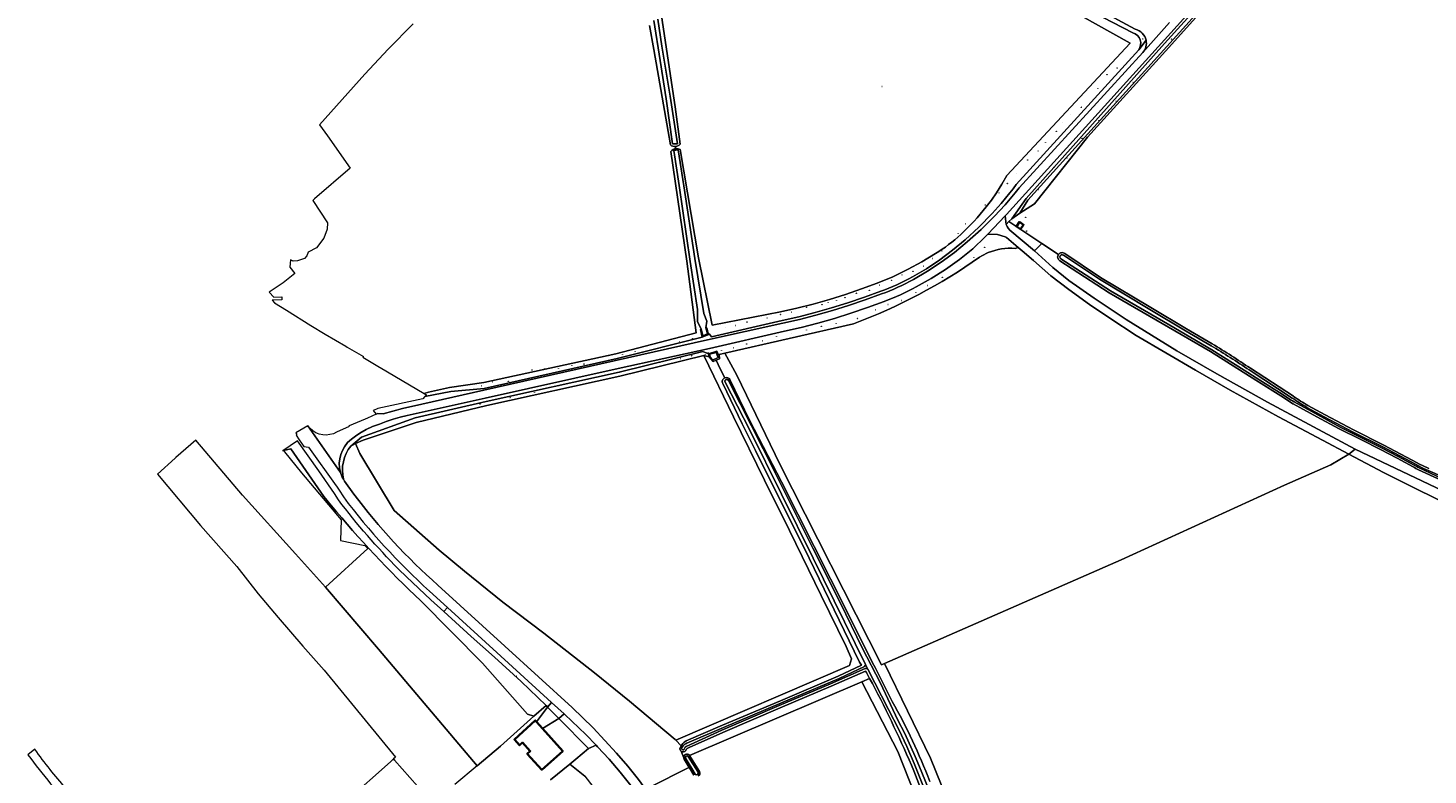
# Model space of a CAD drawing. Header units: metres. Extents: x 200176 to 205485, y 394066 to 399855.
# Tile 9 of 230: x 200963 to 201466, y 395791 to 396059. Entities that reach past the tile are written whole.
import ezdxf
from ezdxf.enums import TextEntityAlignment as Align

# ---------------------------------------------------------------- set-up
doc = ezdxf.new("R2010")
doc.units = ezdxf.units.M
doc.layers.get('0').update_dxf_attribs({"lineweight": 25})
for name, color, linetype, lineweight in [('B-WE-GR-BOOM-S', 90, 'Continuous', 25), ('B-WE-GR-BOS_GEMENGD-GV', 40, 'Continuous', 13), ('B-WE-GR-BOS_LOOF-GV', 40, 'Continuous', 13), ('B-WE-GR-BOUWLAND-GV', 80, 'Continuous', 13), ('B-WE-GR-GRAS-GV', 60, 'Continuous', 13), ('B-WE-GR-HAAG-G', 90, 'GR-HAAG1', 13), ('B-WE-GR-HOUTOPSTAND_LOOF-GV', 40, 'Continuous', 13), ('B-WE-IE-TERREINAFSCHEIDING_KUNSTMATIG_HEKWERK-G', 20, 'IE-TERREINAFSCHEIDING-KUNSTMATIG', 18), ('B-WE-IE-TERREINAFSCHEIDING_KUNSTMATIG_MUUR-G', 90, 'IE-TERREINAFSCHEIDING-KUNSTMATIG-DICHT', 18), ('B-WE-IE-TERREINAFSCHEIDING_KUNSTMATIG_MUUR-GV', 90, 'Continuous', 18), ('B-WE-KL-ET_LS_OV_LICHTMAST-S', 190, 'Continuous', 25), ('B-WE-OG-BEBOUWING-GV', 7, 'Continuous', 35), ('B-WE-OG-BEBOUWING-T18', 10, 'Continuous', 18), ('B-WE-OG-TERREIN_CULTUURSCHEIDING-GV', 7, 'Continuous', 18), ('B-WE-OG-TERREIN_ERF-GV', 7, 'Continuous', 18), ('B-WE-OG-TOPOGRAFIE-T18', 10, 'Continuous', 18), ('B-WE-OG-WATER-GV', 130, 'Continuous', 18), ('B-WE-OG-WATER_SLOOT-GV', 120, 'Continuous', 18), ('B-WE-OG-WEG-GV', 7, 'Continuous', 18), ('B-WE-VH-ONVERHARD-GV', 252, 'Continuous', 18), ('B-WE-VH-VERHARDING_ASFALT-GV', 252, 'Continuous', 18), ('B-WE-VH-VERHARDING_OPEN-GV', 252, 'Continuous', 18)]:
    doc.layers.add(name, color=color, linetype=linetype, lineweight=lineweight)
doc.styles.add('NLCS-ISO-M20-T18', font='NLCS-ISO.ttf', dxfattribs={"height": 0.036})
doc.linetypes.add('GR-HAAG1', pattern='A,6,[176,NLCS.shx,S=0.125,R=0,X=0,Y=0],-2', length=8)
doc.linetypes.add('IE-TERREINAFSCHEIDING-KUNSTMATIG', pattern='A,4,[82,NLCS.shx,S=0.75,R=90,X=0,Y=0],4,-2', length=10)
doc.linetypes.add('IE-TERREINAFSCHEIDING-KUNSTMATIG-DICHT', pattern='A,8,-1,[82,NLCS.shx,S=0.75,R=90,X=0,Y=0],-1', length=10)

# ---------------------------------------------------------------- blocks, each defined once
blk = doc.blocks.new('SKL-ET_OV_LICHTMAST-SO')
at = {"color": 0, "linetype": 'ByBlock', "lineweight": 18}
for points in [[(-1, 0), (-2, 0)], [(-1, 1), (-1, 1)], [(0, 2), (0, 1)], [(1, 1), (1, 1)], [(2, 0), (1, 0)], [(-1, -1), (-1, -1)], [(0, -1), (0, -2)], [(1, -1), (1, -1)]]:
    blk.add_lwpolyline(points, dxfattribs=at)
blk.add_circle((0, 0), 1, dxfattribs=at)
blk = doc.blocks.new('SGR-BOOM_01-SO')
at = {"linetype": 'ByBlock', "lineweight": 18}
h = blk.add_hatch(color=0, dxfattribs=at)
h.dxf.hatch_style = 1
edge = h.paths.add_edge_path()
edge.add_arc((0, 0), 0.25, 0, 360)
at = {"color": 0, "linetype": 'ByBlock', "lineweight": 18}
for radius in [2, 0.25]:
    blk.add_circle((0, 0), radius, dxfattribs=at)

msp = doc.modelspace()

# ---------------------------------------------------------------- linework, layer by layer
at = {"layer": 'B-WE-GR-BOS_GEMENGD-GV', "flags": 128}
msp.add_lwpolyline([(201071.845, 395887.569), (201069.216, 395890.726), (201057.273, 395907.955), (201054.72, 395907.32), (201055.088, 395906.864), (201061.172, 395899.329), (201075.374, 395882.382), (201075.215, 395874.922), (201083.92, 395873.173), (201085.033, 395872.038), (201069.825, 395858.111), (201088.804, 395835.864), (201124.334, 395793.84), (201132.763, 395800.948), (201144.681, 395811.781), (201142.396, 395812.497), (201126.223, 395830.75), (201104.082, 395853.205)], dxfattribs=at)
at = {"layer": 'B-WE-GR-BOS_GEMENGD-GV'}
msp.add_lwpolyline([(201104.082, 395853.205, -0.0326869), (201071.845, 395887.569)], format="xyb", dxfattribs=at)
at = {"layer": 'B-WE-GR-BOS_LOOF-GV', "flags": 128}
for points in [[(201195.782, 395803.09), (201195.525, 395803.353), (201179.14, 395817.154), (201166.508, 395827.358), (201148.318, 395841.645), (201133.589, 395852.801), (201119.772, 395863.931), (201110.651, 395871.408), (201094.457, 395885.746), (201082.164, 395906.285), (201080.601, 395909.772), (201078.848, 395908.927)], [(201076.249, 395897.004), (201076.658, 395896.288), (201080.031, 395891.546)], [(201110.178, 395858.861), (201134.303, 395836.895), (201158.454, 395814.866), (201166.035, 395807.481), (201170.315, 395803.011), (201174.468, 395798.421), (201178.487, 395793.713), (201182.367, 395788.891), (201185.277, 395785.047), (201186.721, 395786.296), (201200.291, 395793.141), (201200.574, 395793.321), (201198.777, 395796.286), (201198.774, 395796.291)], [(201205.087, 395745.047), (201204.691, 395745.858), (201202.122, 395751.086), (201199.425, 395756.249), (201196.594, 395761.34), (201193.629, 395766.353), (201190.336, 395771.611), (201186.922, 395776.79), (201183.357, 395781.868), (201179.622, 395786.821), (201175.778, 395791.582), (201171.785, 395796.22), (201167.647, 395800.728), (201167.111, 395801.277), (201164.441, 395800.108), (201159.827, 395796.209), (201157.694, 395794.471), (201163.021, 395790.138), (201172.504, 395777.961), (201176.594, 395759.141), (201202.206, 395726.464)], [(201197.302, 395800.379), (201197.737, 395801.09), (201195.782, 395803.09)], [(201198.63, 395796.69), (201197.756, 395799.118)]]:
    msp.add_lwpolyline(points, dxfattribs=at)
at = {"layer": 'B-WE-GR-BOS_LOOF-GV'}
for points in [[(201078.848, 395908.927, 0.226541), (201076.249, 395897.004)], [(201080.031, 395891.546, 0.0491477), (201110.178, 395858.861)], [(201197.756, 395799.118, -0.3174582), (201197.302, 395800.379)], [(201198.774, 395796.291, -0.0886327), (201198.63, 395796.69)]]:
    msp.add_lwpolyline(points, format="xyb", dxfattribs=at)
at = {"layer": 'B-WE-GR-BOUWLAND-GV', "flags": 128}
for points in [[(201429.26, 396115.561), (201421.337, 396105.979), (201373.19, 396052.297), (201343.938, 396019.979), (201324.777, 395996.106), (201319.601, 395992.679), (201316.614, 395990.701), (201315.639, 395989.654), (201327.432, 395981.809), (201333.439, 395977.813)], [(201335.707, 395978.164), (201348.605, 395969.559), (201366.678, 395958.722), (201379.475, 395951.053), (201388.756, 395945.679), (201388.761, 395945.675)], [(201402.461, 395936.934), (201417.954, 395926.796), (201417.956, 395926.795)], [(201423.201, 395923.474), (201429.338, 395920.098), (201439.607, 395914.702), (201450.466, 395909.271), (201460.67, 395903.876), (201463.594, 395902.314)], [(201584.897, 395627.632), (201662.902, 395559.381), (201690.637, 395576.237), (201724.193, 395598.193), (201761.147, 395621.527), (201803.096, 395648.015), (201821.753, 395659.795), (201825.98, 395667.83), (201747.012, 395718.272), (201719.952, 395734.775), (201690.37, 395753.502), (201661.245, 395771.941), (201644.745, 395783.286), (201614.243, 395804.259), (201580.756, 395828.434), (201555.175, 395845.818), (201527.455, 395861.361), (201480.413, 395884.344), (201450.331, 395899.42), (201437.871, 395906.038), (201431.448, 395902.144), (201414.779, 395894.851), (201355.962, 395867.98), (201270.869, 395830.66)], [(201270.869, 395830.66), (201287.405, 395796.578), (201300.672, 395763.719), (201325.125, 395701.765), (201360.082, 395612.512), (201368.431, 395589.339), (201374.274, 395578.227), (201426.821, 395605.857), (201494.966, 395641.741)]]:
    msp.add_lwpolyline(points, dxfattribs=at)
msp.add_lwpolyline([(201318.36, 395987.934), (201319.47, 395989.541), (201320.904, 395988.543), (201319.803, 395986.899)], close=True, dxfattribs=at)
at = {"layer": 'B-WE-GR-BOUWLAND-GV'}
for points in [[(201333.439, 395977.813, -0.4276533), (201335.707, 395978.164)], [(201388.761, 395945.675, -0.0125114), (201402.461, 395936.934)], [(201417.956, 395926.795, 0.0113179), (201423.201, 395923.474)], [(201463.594, 395902.314, 0.0163524), (201466.672, 395900.881)]]:
    msp.add_lwpolyline(points, format="xyb", dxfattribs=at)
at = {"layer": 'B-WE-GR-GRAS-GV', "flags": 128}
for points in [[(201307.453, 395994.937), (201309.338, 395997.429), (201311.118, 396000), (201313.045, 396003.075), (201314.82, 396006.243), (201359.199, 396053.861), (201335.364, 396067.197), (201296.524, 396088.384)], [(201189.905, 396068.477), (201195.515, 396030.915), (201197.323, 396017.485)], [(201101.298, 396060.831), (201092.318, 396051.66), (201083.927, 396042.689), (201067.593, 396024.493), (201070.519, 396020.523), (201078.612, 396008.921), (201065.779, 395997.793), (201065.205, 395997.295), (201070.509, 395989.202), (201070.519, 395989.187), (201070.414, 395986.927), (201069.188, 395983.695), (201066.59, 395980.231), (201063.569, 395978.626), (201063.125, 395977.295), (201062.28, 395976.387), (201059.724, 395975.542), (201058.097, 395975.415), (201057.231, 395975.88), (201056.977, 395973.251), (201058.781, 395970.965), (201054.504, 395967.637), (201049.559, 395964.323), (201051.218, 395962.443), (201054.065, 395962.602), (201054.065, 395961.572), (201050.632, 395961.396), (201051.453, 395960.473), (201055.709, 395957.741), (201064.56, 395952.224), (201069.632, 395949.214), (201077.073, 395944.799), (201077.583, 395944.503), (201083.455, 395941.093), (201083.199, 395940.899), (201089.207, 395937.286), (201089.462, 395937.135), (201105.231, 395927.811), (201106.88, 395928.277), (201114.436, 395929.983), (201126.752, 395931.73), (201174.255, 395942.126), (201203.077, 395949.596), (201199.8, 395975.377)], [(201193.879, 396017.235), (201187.847, 396051.612), (201186.299, 396060.209)], [(201199.8, 395975.377), (201193.98, 396014.9)], [(201195.65, 396016.691), (201195.799, 396015.888)], [(201195.799, 396015.888), (201195.65, 396016.691)], [(201197.379, 396015.548), (201203.983, 395976.659), (201208.841, 395952.443), (201233.456, 395957.22), (201239.357, 395958.524), (201245.217, 395960.002), (201251.03, 395961.652), (201256.793, 395963.476), (201262.534, 395965.447), (201268.238, 395967.529), (201273.854, 395969.838), (201279.319, 395972.49), (201284.319, 395975.224), (201289.219, 395978.134)], [(201259.763, 395952.907), (201213.427, 395942.319), (201217.79, 395934.457), (201233.169, 395902.406), (201269.781, 395830.183), (201270.869, 395830.66), (201355.962, 395867.98), (201414.779, 395894.851), (201431.448, 395902.144), (201437.871, 395906.038), (201428.374, 395911.082), (201412.555, 395919.411), (201395.226, 395929.053), (201382.697, 395936.17), (201361.393, 395948.732), (201351.92, 395954.885), (201344.571, 395959.879), (201337.164, 395965.199), (201330.692, 395970.169), (201324.446, 395975.637), (201320.342, 395979.086), (201318.954, 395980.285), (201317.871, 395980.022)], [(201213.439, 395933.478), (201211.785, 395936.729), (201210.338, 395939.761), (201209.193, 395939.273), (201207.76, 395940.948), (201205.887, 395941.471), (201216.579, 395919.408), (201227.729, 395896.678), (201236.656, 395878.478), (201248.083, 395855.184), (201257.106, 395836.789), (201259.05, 395832.394), (201258.253, 395829.994), (201195.782, 395803.09)], [(201366.641, 395574.214), (201369.223, 395575.571), (201374.274, 395578.227), (201368.431, 395589.339), (201360.082, 395612.512), (201325.125, 395701.765), (201300.672, 395763.719), (201287.405, 395796.578), (201270.869, 395830.66), (201269.781, 395830.183), (201233.169, 395902.406), (201217.79, 395934.457), (201213.427, 395942.319), (201211.394, 395941.854), (201211.482, 395940.249), (201210.338, 395939.761)], [(201210.338, 395939.761), (201211.785, 395936.729), (201213.439, 395933.478)], [(201199.501, 395802.811), (201212.629, 395808.484), (201233.418, 395817.299), (201254.155, 395826.121), (201262.578, 395830.071), (201261.826, 395831.204), (201259.946, 395835.095), (201243.759, 395868.593), (201224.465, 395907.323), (201219.717, 395916.897), (201212.681, 395931.406)], [(201215.266, 395932.81), (201222.29, 395918.256), (201233.833, 395896.065), (201251.399, 395861.166), (201267.071, 395830.094), (201267.525, 395829.193), (201273.654, 395817.041)], [(201200.711, 395797.675), (201200.745, 395797.637), (201262.718, 395824.111), (201265.516, 395825.333), (201264.329, 395827.435), (201263.987, 395827.949), (201251.732, 395822.544), (201233.306, 395814.71), (201212.726, 395805.871), (201200.624, 395800.399), (201199.932, 395800.084)], [(201301.119, 395723.974), (201304.689, 395725.601), (201275.719, 395799.065), (201262.718, 395824.111), (201200.745, 395797.637), (201204.327, 395791.852), (201204.34, 395791.826)], [(201195.782, 395803.09), (201197.737, 395801.09), (201198.04, 395801.585)], [(201197.756, 395799.118), (201198.63, 395796.69)], [(201199.555, 395799.715), (201199.356, 395799.38)], [(201202.327, 395790.454), (201202.288, 395790.498), (201201.028, 395792.572), (201200.574, 395793.321), (201200.291, 395793.141), (201186.721, 395786.296), (201186.93, 395785.254), (201191.5, 395783.84)]]:
    msp.add_lwpolyline(points, dxfattribs=at)
at = {"layer": 'B-WE-GR-GRAS-GV'}
for points in [[(201195.65, 396016.691, -0.1873093), (201193.879, 396017.235)], [(201193.98, 396014.9, -0.2030284), (201195.799, 396015.888)], [(201197.323, 396017.485, -0.1872185), (201195.65, 396016.691)], [(201195.799, 396015.888, -0.1558347), (201197.379, 396015.548)], [(201298.289, 395985.033, 0.0389158), (201307.453, 395994.937)], [(201289.219, 395978.134, 0.0481596), (201298.289, 395985.033)], [(201317.871, 395980.022, 0.1204913), (201308.186, 395978.501)], [(201305.073, 395976.875, -0.0650681), (201259.763, 395952.907)], [(201308.186, 395978.501, 0.0424098), (201305.073, 395976.875)], [(201212.681, 395931.406, -0.4514453), (201213.439, 395933.478)], [(201213.439, 395933.478, -0.377795), (201215.266, 395932.81)], [(201273.654, 395817.041, -0.0356854), (201287.165, 395788.267)], [(201199.356, 395799.38, -0.4066067), (201197.756, 395799.118)], [(201198.04, 395801.585, -0.0901697), (201199.501, 395802.811)], [(201199.932, 395800.084, 0.1770161), (201199.555, 395799.715)], [(201198.63, 395796.69, -0.7571275), (201200.711, 395797.675)], [(201204.34, 395791.826, -0.3987773), (201203.841, 395790.207)]]:
    msp.add_lwpolyline(points, format="xyb", dxfattribs=at)
at = {"layer": 'B-WE-GR-GRAS-GV', "flags": 128}
for points in [[(201315.639, 395989.654), (201314.664, 395988.607), (201314.965, 395987.955), (201315.403, 395987.25), (201315.893, 395986.583), (201324.793, 395979.115), (201327.432, 395981.809)], [(201195.782, 395803.09), (201258.253, 395829.994), (201259.05, 395832.394), (201257.106, 395836.789), (201248.083, 395855.184), (201236.656, 395878.478), (201227.729, 395896.678), (201216.579, 395919.408), (201205.887, 395941.471), (201175.694, 395933.997), (201127.824, 395923.479), (201102.422, 395917.42), (201083.325, 395911.084), (201080.601, 395909.772), (201082.164, 395906.285), (201094.457, 395885.746), (201110.651, 395871.408), (201119.772, 395863.931), (201133.589, 395852.801), (201148.318, 395841.645), (201166.508, 395827.358), (201179.14, 395817.154), (201195.525, 395803.353)]]:
    msp.add_lwpolyline(points, close=True, dxfattribs=at)
at = {"layer": 'B-WE-GR-HAAG-G', "flags": 128}
for points in [[(201144.681, 395811.781), (201132.763, 395800.948), (201124.334, 395793.84)], [(201124.334, 395793.84), (201116.342, 395787.1)]]:
    msp.add_lwpolyline(points, dxfattribs=at)
at = {"layer": 'B-WE-GR-HOUTOPSTAND_LOOF-GV', "flags": 128}
for points in [[(201333.439, 395977.813), (201327.432, 395981.809), (201324.793, 395979.115)], [(201324.793, 395979.115), (201331.379, 395973.102), (201337.119, 395968.519), (201346.272, 395962.053), (201357.855, 395954.486), (201376.033, 395943.225), (201390.434, 395934.916), (201408.667, 395924.684), (201440.162, 395907.825), (201474.024, 395891.709), (201510.007, 395874.141), (201543.874, 395856.149), (201573.296, 395837.734), (201667.699, 395770.847)], [(201413.456, 395926.928), (201405.418, 395931.988), (201399.868, 395935.532), (201388.159, 395942.917), (201373.061, 395951.724), (201351.704, 395964.072), (201333.894, 395975.564)], [(201461.005, 395901.407), (201455.269, 395904.522), (201449.252, 395907.616), (201442.151, 395911.223), (201434.447, 395915.059), (201426.34, 395919.444), (201417.816, 395924.136), (201417.808, 395924.142)], [(201614.986, 395811.996), (201604.349, 395819.743), (201586.041, 395832.908), (201571.398, 395843.369), (201565.273, 395847.453), (201555.172, 395853.839), (201545.482, 395859.677), (201542.376, 395861.424), (201531.354, 395867.35), (201521.734, 395872.256), (201513.914, 395876.08), (201501.299, 395882.347), (201488.165, 395888.369), (201471.056, 395896.695), (201462.911, 395900.408)]]:
    msp.add_lwpolyline(points, dxfattribs=at)
at = {"layer": 'B-WE-GR-HOUTOPSTAND_LOOF-GV'}
for points in [[(201333.894, 395975.564, -0.4275243), (201333.439, 395977.813)], [(201417.808, 395924.142, -0.019977), (201413.456, 395926.928)], [(201462.911, 395900.408, -0.0332252), (201461.005, 395901.407)]]:
    msp.add_lwpolyline(points, format="xyb", dxfattribs=at)
at = {"layer": 'B-WE-IE-TERREINAFSCHEIDING_KUNSTMATIG_HEKWERK-G', "flags": 128}
for points in [[(201195.525, 395803.353), (201179.14, 395817.154), (201166.508, 395827.358), (201148.318, 395841.645), (201133.589, 395852.801), (201119.772, 395863.931), (201110.651, 395871.408), (201094.457, 395885.746), (201082.164, 395906.285)], [(201069.825, 395858.111), (201088.804, 395835.864), (201124.334, 395793.84)], [(201195.525, 395803.353), (201195.782, 395803.09)], [(201200.574, 395793.321), (201200.291, 395793.141)], [(201200.291, 395793.141), (201186.721, 395786.296)]]:
    msp.add_lwpolyline(points, dxfattribs=at)
at = {"layer": 'B-WE-IE-TERREINAFSCHEIDING_KUNSTMATIG_MUUR-G', "flags": 128}
for points in [[(201149.11, 395815.524), (201144.681, 395811.781)], [(201145.702, 395809.662), (201149.613, 395815.022)], [(201149.613, 395815.022), (201149.11, 395815.524)], [(201153.753, 395810.89), (201147.881, 395807.241)], [(201164.441, 395800.108), (201153.753, 395810.89)], [(201157.694, 395794.471), (201159.827, 395796.209), (201164.441, 395800.108)], [(201150.765, 395788.825), (201157.694, 395794.471)]]:
    msp.add_lwpolyline(points, dxfattribs=at)
at = {"layer": 'B-WE-IE-TERREINAFSCHEIDING_KUNSTMATIG_MUUR-GV', "flags": 128}
for points in [[(201207.867, 395949.161), (201207.708, 395949.433), (201207.468, 395949.325), (201206.946, 395951.429), (201206.63, 395951.484), (201207.229, 395949.222), (201205.551, 395948.545), (201204.949, 395951.022), (201204.627, 395950.89), (201205.238, 395948.05)], [(201210.548, 395943.018), (201207.521, 395942.113), (201207.76, 395940.948), (201208.197, 395941.018), (201207.958, 395941.918), (201210.293, 395942.619), (201210.656, 395941.653), (201210.982, 395941.861)]]:
    msp.add_lwpolyline(points, close=True, dxfattribs=at)
at = {"layer": 'B-WE-OG-BEBOUWING-GV', "flags": 128}
for points in [[(201318.36, 395987.934), (201319.803, 395986.899), (201320.904, 395988.543), (201319.47, 395989.541)], [(201147.881, 395807.241), (201145.702, 395809.662), (201145.205, 395810.215), (201137.747, 395803.39), (201139.578, 395801.271), (201140.595, 395802.233), (201143.435, 395799.195), (201142.367, 395798.185), (201147.591, 395792.45), (201155.136, 395799.179)]]:
    msp.add_lwpolyline(points, close=True, dxfattribs=at)
at = {"layer": 'B-WE-OG-TERREIN_CULTUURSCHEIDING-GV', "flags": 128}
for points in [[(201319.601, 395992.679), (201322.449, 395997.36), (201429.26, 396115.561), (201420.04, 396107.26), (201371.563, 396053.737), (201321.776, 395997.983), (201316.614, 395990.701)], [(201322.449, 395997.36), (201319.601, 395992.679), (201324.777, 395996.106), (201343.938, 396019.979), (201373.19, 396052.297), (201421.337, 396105.979), (201429.26, 396115.561)], [(201207.76, 395940.948), (201207.521, 395942.113), (201205.51, 395942.924), (201175.407, 395935.469), (201127.551, 395924.958), (201102.025, 395919.097), (201082.78, 395912.165), (201078.848, 395908.927), (201080.601, 395909.772), (201083.325, 395911.084), (201102.422, 395917.42), (201127.824, 395923.479), (201175.694, 395933.997), (201205.887, 395941.471)], [(201210.982, 395941.861), (201210.656, 395941.653), (201211.003, 395940.731), (201210.05, 395940.248), (201209.063, 395939.951), (201208.197, 395941.018), (201207.76, 395940.948), (201209.193, 395939.273), (201210.338, 395939.761), (201211.482, 395940.249), (201211.394, 395941.854)]]:
    msp.add_lwpolyline(points, close=True, dxfattribs=at)
for points in [[(201360.225, 396057.576), (201334.908, 396070.734), (201297.602, 396090.826)], [(201297.602, 396090.826), (201334.908, 396070.734), (201360.225, 396057.576)], [(201361.085, 396058.859), (201336.54, 396072.145), (201298.324, 396092.194)], [(201296.524, 396088.384), (201335.364, 396067.197), (201359.199, 396053.861), (201314.82, 396006.243), (201313.045, 396003.075), (201311.118, 396000), (201309.338, 395997.429), (201307.453, 395994.937)], [(201280.945, 395969.757), (201285.942, 395972.667), (201290.755, 395975.874), (201295.381, 395979.342), (201299.825, 395983.041), (201304.828, 395987.654), (201309.591, 395992.518), (201312.862, 395996.189), (201315.973, 396000), (201317.123, 396001.498), (201318.25, 396003.016), (201362.321, 396051.467)], [(201362.321, 396051.467), (201364.956, 396054.886)], [(201193.98, 396014.9), (201199.8, 395975.377), (201203.077, 395949.596), (201174.255, 395942.126), (201126.752, 395931.73), (201114.436, 395929.983), (201106.88, 395928.277), (201105.231, 395927.811), (201105.816, 395927.465), (201106.06, 395927.348)], [(201106.06, 395927.348), (201105.566, 395926.787), (201114.823, 395928.511), (201126.898, 395929.57), (201174.696, 395940.448), (201205.238, 395948.05), (201204.627, 395950.89), (201204.949, 395951.022), (201203.647, 395953.547), (201203.647, 395957.986), (201200.992, 395975.321), (201196.968, 396002.697), (201195.053, 396015.213), (201196.636, 396015.529), (201198.712, 396002.483), (201202.695, 395976.385), (201205.915, 395956.573), (201206.972, 395953.883), (201206.63, 395951.484), (201206.946, 395951.429), (201207.468, 395949.325), (201207.708, 395949.433), (201207.867, 395949.161), (201208.665, 395948.194), (201234.07, 395954.101), (201240.04, 395955.422), (201245.97, 395956.919), (201251.852, 395958.589), (201257.682, 395960.435), (201263.616, 395962.464), (201269.518, 395964.585)], [(201289.219, 395978.134), (201284.319, 395975.224), (201279.319, 395972.49), (201273.854, 395969.838), (201268.238, 395967.529), (201262.534, 395965.447), (201256.793, 395963.476), (201251.03, 395961.652), (201245.217, 395960.002), (201239.357, 395958.524), (201233.456, 395957.22), (201208.841, 395952.443), (201203.983, 395976.659), (201197.379, 396015.548)], [(201074.449, 395889.565), (201072.989, 395891.796), (201067.39, 395900.034), (201059.679, 395910.729), (201054.429, 395907.248), (201054.72, 395907.32), (201057.273, 395907.955), (201069.216, 395890.726), (201071.845, 395887.569)], [(201104.082, 395853.205), (201126.223, 395830.75), (201142.396, 395812.497), (201144.681, 395811.781), (201149.11, 395815.524), (201140.135, 395824.167), (201130.566, 395832.955), (201122.171, 395840.405), (201112.323, 395849.359), (201107.725, 395853.54), (201098.903, 395861.894), (201096.073, 395864.643)]]:
    msp.add_lwpolyline(points, dxfattribs=at)
at = {"layer": 'B-WE-OG-TERREIN_CULTUURSCHEIDING-GV'}
for points in [[(201362.321, 396051.467, 0.5068315), (201360.225, 396057.576)], [(201360.225, 396057.576, -0.5068315), (201362.321, 396051.467)], [(201364.956, 396054.886, 0.2957672), (201361.085, 396058.859)], [(201195.799, 396015.888, 0.2030284), (201193.98, 396014.9)], [(201197.379, 396015.548, 0.1558347), (201195.799, 396015.888)], [(201307.453, 395994.937, -0.0389158), (201298.289, 395985.033)], [(201298.289, 395985.033, -0.0481596), (201289.219, 395978.134)], [(201269.518, 395964.585, 0.0362174), (201280.945, 395969.757)], [(201096.073, 395864.643, -0.0340305), (201074.449, 395889.565)], [(201071.845, 395887.569, 0.0326869), (201104.082, 395853.205)]]:
    msp.add_lwpolyline(points, format="xyb", dxfattribs=at)
at = {"layer": 'B-WE-OG-TERREIN_ERF-GV', "flags": 128}
for points in [[(201150.765, 395788.825), (201157.694, 395794.471), (201159.827, 395796.209), (201164.441, 395800.108), (201153.753, 395810.89), (201147.881, 395807.241), (201155.136, 395799.179), (201147.591, 395792.45), (201142.367, 395798.185), (201143.435, 395799.195), (201140.595, 395802.233), (201139.578, 395801.271), (201137.747, 395803.39), (201145.205, 395810.215), (201145.702, 395809.662), (201149.613, 395815.022), (201149.11, 395815.524), (201144.681, 395811.781), (201132.763, 395800.948), (201124.334, 395793.84), (201088.804, 395835.864), (201069.825, 395858.111), (201058.964, 395870.09), (201039.973, 395891.286), (201023.149, 395911.066), (201015.992, 395904.815), (201015.724, 395904.572), (201009.293, 395898.748), (201024.846, 395880.366), (201037.829, 395865.613), (201045.617, 395855.793), (201052.8, 395847.256), (201061.675, 395836.923), (201069.279, 395828.273), (201094.943, 395796.986), (201094.247, 395796.328), (201094.586, 395795.944), (201108.348, 395780.359)], [(201266.531, 395823.536), (201265.516, 395825.333), (201262.718, 395824.111), (201275.719, 395799.065), (201304.689, 395725.601), (201316.432, 395696.367), (201340.462, 395635.666), (201346.892, 395619.608), (201349.957, 395611.363), (201357.764, 395591.47), (201359.163, 395587.693), (201359.678, 395583.744), (201359.707, 395579.129), (201358.985, 395574.358), (201358.032, 395567.591), (201361.585, 395569.796)], [(201108.348, 395780.359), (201094.586, 395795.944), (201094.247, 395796.328), (201093.129, 395795.341), (201061.219, 395766.963)], [(201163.021, 395790.138), (201157.694, 395794.471), (201150.765, 395788.825)], [(201358.749, 395596.569), (201349.544, 395618.859), (201342.401, 395636.571), (201332.985, 395659.922), (201314.636, 395707.522), (201306.95, 395726.631), (201298.786, 395746.93), (201281.458, 395792.092)]]:
    msp.add_lwpolyline(points, dxfattribs=at)
for points in [[(201747.012, 395718.272), (201728.659, 395732.112), (201667.699, 395770.847), (201573.296, 395837.734), (201543.874, 395856.149), (201510.007, 395874.141), (201474.024, 395891.709), (201440.162, 395907.825), (201437.871, 395906.038), (201450.331, 395899.42), (201480.413, 395884.344), (201527.455, 395861.361), (201555.175, 395845.818), (201580.756, 395828.434), (201614.243, 395804.259), (201644.745, 395783.286), (201661.245, 395771.941), (201690.37, 395753.502), (201719.952, 395734.775)], [(201145.702, 395809.662), (201147.881, 395807.241), (201153.753, 395810.89), (201149.613, 395815.022)]]:
    msp.add_lwpolyline(points, close=True, dxfattribs=at)
at = {"layer": 'B-WE-OG-TERREIN_ERF-GV'}
msp.add_lwpolyline([(201281.458, 395792.092, 0.0179658), (201266.531, 395823.536)], format="xyb", dxfattribs=at)
at = {"layer": 'B-WE-OG-WATER-GV', "flags": 128}
for points in [[(201187.92, 396062.022), (201190.11, 396047.603), (201192.314, 396033.82), (201194.632, 396017.613), (201196.359, 396017.645), (201193.776, 396034.831), (201190.749, 396052.734), (201189.313, 396062.526)], [(201334.307, 395976.213), (201352.105, 395964.728), (201373.447, 395952.389), (201388.558, 395943.575), (201400.28, 395936.181), (201405.83, 395932.637), (201413.881, 395927.569)], [(201388.364, 395945.017), (201379.085, 395950.391), (201366.282, 395958.062), (201348.194, 395968.909), (201335.256, 395977.541)], [(201417.53, 395926.155), (201402.036, 395936.293)], [(201213.518, 395931.86), (201222.374, 395914.615), (201245.235, 395868.588), (201264.002, 395830.297)], [(201298.267, 395756.903), (201284.105, 395792.108), (201281.849, 395797.276), (201278.118, 395805.535), (201275.711, 395810.268), (201269.43, 395823.595), (201262.887, 395836.36), (201255.03, 395852.4), (201245.131, 395872.149), (201227.253, 395907.922), (201214.756, 395932.533)], [(201418.196, 395924.805), (201426.708, 395920.119), (201434.801, 395915.742), (201442.497, 395911.91), (201449.602, 395908.3), (201455.628, 395905.202), (201461.39, 395902.073)], [(201463.239, 395901.632), (201460.31, 395903.197), (201450.114, 395908.588), (201439.256, 395914.018), (201428.974, 395919.421), (201422.817, 395922.807)], [(201463.23, 395901.108), (201471.339, 395897.276), (201488.441, 395888.953), (201501.577, 395882.93), (201514.2, 395876.66), (201522.023, 395872.834), (201531.654, 395867.922), (201542.688, 395861.99), (201545.807, 395860.236), (201555.511, 395854.389), (201565.625, 395847.995), (201571.765, 395843.901), (201586.418, 395833.434), (201604.728, 395820.267), (201615.36, 395812.523)], [(201615.789, 395813.127), (201604.047, 395821.577), (201592.903, 395829.604), (201581.544, 395837.845), (201569.941, 395845.919), (201560.114, 395852.197), (201548.673, 395859.486), (201537.598, 395865.543), (201525.989, 395871.807), (201515.399, 395877.012), (201502.703, 395883.28), (201493.756, 395887.331), (201481.45, 395893.217), (201471.685, 395897.79), (201466.37, 395900.173)], [(201199.502, 395800.862), (201212.369, 395806.679), (201232.959, 395815.523), (201251.381, 395823.355), (201263.915, 395828.884)], [(201263.631, 395829.588), (201254.516, 395825.314), (201233.763, 395816.485), (201212.977, 395807.672), (201199.813, 395801.983)], [(201264.851, 395828.614), (201264.002, 395830.297)], [(201264.002, 395830.297), (201264.851, 395828.614), (201272.348, 395814.124), (201276.041, 395806.894), (201278.881, 395800.787), (201281.482, 395794.643), (201285.649, 395784.504)], [(201198.409, 395801.039), (201197.992, 395800.424)], [(201198.845, 395799.808), (201199.018, 395800.3)], [(201199.313, 395796.603), (201201.56, 395792.894), (201202.788, 395790.872)], [(201203.783, 395791.549), (201200.242, 395797.266)]]:
    msp.add_lwpolyline(points, dxfattribs=at)
for points in [[(201204.949, 395951.022), (201205.551, 395948.545), (201207.229, 395949.222), (201206.63, 395951.484), (201206.972, 395953.883), (201205.915, 395956.573), (201202.695, 395976.385), (201198.712, 396002.483), (201196.636, 396015.529), (201195.053, 396015.213), (201196.968, 396002.697), (201200.992, 395975.321), (201203.647, 395957.986), (201203.647, 395953.547)], [(201210.656, 395941.653), (201210.293, 395942.619), (201207.958, 395941.918), (201208.197, 395941.018), (201209.063, 395939.951), (201210.05, 395940.248), (201211.003, 395940.731)]]:
    msp.add_lwpolyline(points, close=True, dxfattribs=at)
at = {"layer": 'B-WE-OG-WATER-GV'}
for points in [[(201335.256, 395977.541, 1.0629641), (201334.307, 395976.213)], [(201402.036, 395936.293, 0.0124847), (201388.364, 395945.017)], [(201214.756, 395932.533, 1.0003958), (201213.518, 395931.86)], [(201413.881, 395927.569, 0.0199212), (201418.196, 395924.805)], [(201422.817, 395922.807, -0.0112635), (201417.53, 395926.155)], [(201461.39, 395902.073, 0.0336431), (201463.23, 395901.108)], [(201466.37, 395900.173, -0.0161952), (201463.239, 395901.632)], [(201264.002, 395830.297, -0.1526623), (201263.631, 395829.588)], [(201263.915, 395828.884, -0.2656591), (201264.851, 395828.614)], [(201197.992, 395800.424, 1.0081757), (201198.845, 395799.808)], [(201199.813, 395801.983, 0.1373904), (201198.409, 395801.039)], [(201199.018, 395800.3, -0.2126286), (201199.502, 395800.862)], [(201200.242, 395797.266, 0.908537), (201199.313, 395796.603)], [(201202.788, 395790.872, 0.8709323), (201203.783, 395791.549)]]:
    msp.add_lwpolyline(points, format="xyb", dxfattribs=at)
at = {"layer": 'B-WE-OG-WATER_SLOOT-GV', "flags": 128}
for points in [[(201197.323, 396017.485), (201195.515, 396030.915), (201189.905, 396068.477)], [(201186.299, 396060.209), (201187.847, 396051.612), (201193.879, 396017.235)], [(201189.313, 396062.526), (201190.749, 396052.734), (201193.776, 396034.831), (201196.359, 396017.645), (201194.632, 396017.613), (201192.314, 396033.82), (201190.11, 396047.603), (201187.92, 396062.022)], [(201333.894, 395975.564), (201351.704, 395964.072), (201373.061, 395951.724), (201388.159, 395942.917), (201399.868, 395935.532), (201405.418, 395931.988), (201413.456, 395926.928)], [(201413.881, 395927.569), (201405.83, 395932.637), (201400.28, 395936.181), (201388.558, 395943.575), (201373.447, 395952.389), (201352.105, 395964.728), (201334.307, 395976.213)], [(201335.256, 395977.541), (201348.194, 395968.909), (201366.282, 395958.062), (201379.085, 395950.391), (201388.364, 395945.017)], [(201388.761, 395945.675), (201388.756, 395945.679), (201379.475, 395951.053), (201366.678, 395958.722), (201348.605, 395969.559), (201335.707, 395978.164)], [(201402.036, 395936.293), (201417.53, 395926.155)], [(201417.956, 395926.795), (201417.954, 395926.796), (201402.461, 395936.934)], [(201212.681, 395931.406), (201219.717, 395916.897), (201224.465, 395907.323), (201243.759, 395868.593), (201259.946, 395835.095), (201261.826, 395831.204), (201262.578, 395830.071), (201254.155, 395826.121), (201233.418, 395817.299), (201212.629, 395808.484), (201199.501, 395802.811)], [(201264.002, 395830.297), (201245.235, 395868.588), (201222.374, 395914.615), (201213.518, 395931.86)], [(201214.756, 395932.533), (201227.253, 395907.922), (201245.131, 395872.149), (201255.03, 395852.4), (201262.887, 395836.36), (201269.43, 395823.595), (201275.711, 395810.268), (201278.118, 395805.535), (201281.849, 395797.276), (201284.105, 395792.108), (201298.267, 395756.903)], [(201273.654, 395817.041), (201267.525, 395829.193), (201267.071, 395830.094), (201251.399, 395861.166), (201233.833, 395896.065), (201222.29, 395918.256), (201215.266, 395932.81)], [(201461.39, 395902.073), (201455.628, 395905.202), (201449.602, 395908.3), (201442.497, 395911.91), (201434.801, 395915.742), (201426.708, 395920.119), (201418.196, 395924.805)], [(201417.808, 395924.142), (201417.816, 395924.136), (201426.34, 395919.444), (201434.447, 395915.059), (201442.151, 395911.223), (201449.252, 395907.616), (201455.269, 395904.522), (201461.005, 395901.407)], [(201422.817, 395922.807), (201428.974, 395919.421), (201439.256, 395914.018), (201450.114, 395908.588), (201460.31, 395903.197), (201463.239, 395901.632)], [(201463.594, 395902.314), (201460.67, 395903.876), (201450.466, 395909.271), (201439.607, 395914.702), (201429.338, 395920.098), (201423.201, 395923.474)], [(201462.911, 395900.408), (201471.056, 395896.695), (201488.165, 395888.369), (201501.299, 395882.347), (201513.914, 395876.08), (201521.734, 395872.256), (201531.354, 395867.35), (201542.376, 395861.424), (201545.482, 395859.677), (201555.172, 395853.839), (201565.273, 395847.453), (201571.398, 395843.369), (201586.041, 395832.908), (201604.349, 395819.743), (201614.986, 395811.996)], [(201615.36, 395812.523), (201604.728, 395820.267), (201586.418, 395833.434), (201571.765, 395843.901), (201565.625, 395847.995), (201555.511, 395854.389), (201545.807, 395860.236), (201542.688, 395861.99), (201531.654, 395867.922), (201522.023, 395872.834), (201514.2, 395876.66), (201501.577, 395882.93), (201488.441, 395888.953), (201471.339, 395897.276), (201463.23, 395901.108)], [(201466.37, 395900.173), (201471.685, 395897.79), (201481.45, 395893.217), (201493.756, 395887.331), (201502.703, 395883.28), (201515.399, 395877.012), (201525.989, 395871.807), (201537.598, 395865.543), (201548.673, 395859.486), (201560.114, 395852.197), (201569.941, 395845.919), (201581.544, 395837.845), (201592.903, 395829.604), (201604.047, 395821.577), (201615.789, 395813.127)], [(201263.915, 395828.884), (201251.381, 395823.355), (201232.959, 395815.523), (201212.369, 395806.679), (201199.502, 395800.862)], [(201199.813, 395801.983), (201212.977, 395807.672), (201233.763, 395816.485), (201254.516, 395825.314), (201263.631, 395829.588)], [(201276.041, 395806.894), (201272.348, 395814.124), (201264.851, 395828.614)], [(201199.932, 395800.084), (201200.624, 395800.399), (201212.726, 395805.871), (201233.306, 395814.71), (201251.732, 395822.544), (201263.987, 395827.949), (201264.329, 395827.435), (201265.516, 395825.333), (201266.531, 395823.536)], [(201285.649, 395784.504), (201281.482, 395794.643), (201278.881, 395800.787), (201276.041, 395806.894)], [(201198.04, 395801.585), (201197.737, 395801.09), (201197.302, 395800.379)], [(201197.992, 395800.424), (201198.409, 395801.039)], [(201199.018, 395800.3), (201198.845, 395799.808)], [(201199.356, 395799.38), (201199.555, 395799.715)], [(201198.774, 395796.291), (201198.777, 395796.286), (201200.574, 395793.321), (201201.028, 395792.572), (201202.288, 395790.498), (201202.327, 395790.454)], [(201202.788, 395790.872), (201201.56, 395792.894), (201199.313, 395796.603)], [(201200.242, 395797.266), (201203.783, 395791.549)], [(201204.34, 395791.826), (201204.327, 395791.852), (201200.745, 395797.637), (201200.711, 395797.675)], [(201281.458, 395792.092), (201298.786, 395746.93), (201306.95, 395726.631), (201314.636, 395707.522), (201332.985, 395659.922), (201342.401, 395636.571), (201349.544, 395618.859), (201358.749, 395596.569)]]:
    msp.add_lwpolyline(points, dxfattribs=at)
at = {"layer": 'B-WE-OG-WATER_SLOOT-GV'}
for points in [[(201193.879, 396017.235, 0.1873093), (201195.65, 396016.691)], [(201195.65, 396016.691, 0.1872185), (201197.323, 396017.485)], [(201333.439, 395977.813, 0.4275243), (201333.894, 395975.564)], [(201335.707, 395978.164, 0.4276533), (201333.439, 395977.813)], [(201334.307, 395976.213, -1.0629641), (201335.256, 395977.541)], [(201388.364, 395945.017, -0.0124847), (201402.036, 395936.293)], [(201402.461, 395936.934, 0.0125114), (201388.761, 395945.675)], [(201213.439, 395933.478, 0.4514453), (201212.681, 395931.406)], [(201213.518, 395931.86, -1.0003958), (201214.756, 395932.533)], [(201215.266, 395932.81, 0.377795), (201213.439, 395933.478)], [(201413.456, 395926.928, 0.019977), (201417.808, 395924.142)], [(201418.196, 395924.805, -0.0199212), (201413.881, 395927.569)], [(201417.53, 395926.155, 0.0112635), (201422.817, 395922.807)], [(201423.201, 395923.474, -0.0113179), (201417.956, 395926.795)], [(201461.005, 395901.407, 0.0332252), (201462.911, 395900.408)], [(201463.23, 395901.108, -0.0336431), (201461.39, 395902.073)], [(201463.239, 395901.632, 0.0161952), (201466.37, 395900.173)], [(201466.672, 395900.881, -0.0163524), (201463.594, 395902.314)], [(201263.631, 395829.588, 0.1526623), (201264.002, 395830.297)], [(201264.851, 395828.614, 0.2656591), (201263.915, 395828.884)], [(201266.531, 395823.536, -0.0179658), (201281.458, 395792.092)], [(201287.165, 395788.267, 0.0356854), (201273.654, 395817.041)], [(201197.302, 395800.379, 0.3174582), (201197.756, 395799.118)], [(201197.756, 395799.118, 0.4066067), (201199.356, 395799.38)], [(201198.845, 395799.808, -1.0081757), (201197.992, 395800.424)], [(201199.501, 395802.811, 0.0901697), (201198.04, 395801.585)], [(201198.409, 395801.039, -0.1373904), (201199.813, 395801.983)], [(201199.502, 395800.862, 0.2126286), (201199.018, 395800.3)], [(201199.555, 395799.715, -0.1770161), (201199.932, 395800.084)], [(201200.711, 395797.675, 0.7571275), (201198.63, 395796.69)], [(201198.63, 395796.69, 0.0886327), (201198.774, 395796.291)], [(201199.313, 395796.603, -0.908537), (201200.242, 395797.266)], [(201203.783, 395791.549, -0.8709323), (201202.788, 395790.872)], [(201203.841, 395790.207, 0.3987773), (201204.34, 395791.826)]]:
    msp.add_lwpolyline(points, format="xyb", dxfattribs=at)
at = {"layer": 'B-WE-OG-WEG-GV', "flags": 128}
for points in [[(201314.664, 395988.607), (201315.639, 395989.654), (201316.614, 395990.701), (201321.776, 395997.983), (201371.563, 396053.737), (201420.04, 396107.26), (201429.26, 396115.561), (201429.9, 396116.351), (201429.024, 396115.935), (201426.679, 396114.468), (201425.245, 396113.228), (201424.316, 396112.425), (201421.465, 396109.444), (201421.021, 396109.796), (201419.333, 396107.962), (201314.757, 395992.235), (201314.323, 395991.776)], [(201112.323, 395849.359), (201122.171, 395840.405), (201130.566, 395832.955), (201140.135, 395824.167), (201149.11, 395815.524), (201149.613, 395815.022), (201151.112, 395816.696), (201131.398, 395834.677), (201113.654, 395850.823)], [(201164.441, 395800.108), (201167.111, 395801.277), (201163.371, 395805.107), (201155.91, 395812.32), (201155.614, 395812.59), (201153.753, 395810.89)]]:
    msp.add_lwpolyline(points, close=True, dxfattribs=at)
for points in [[(201364.956, 396054.886), (201362.321, 396051.467), (201318.25, 396003.016), (201317.123, 396001.498), (201315.973, 396000), (201312.862, 395996.189), (201309.591, 395992.518), (201304.828, 395987.654), (201299.825, 395983.041), (201295.381, 395979.342), (201290.755, 395975.874), (201285.942, 395972.667), (201280.945, 395969.757)], [(201281.299, 395968.815), (201286.39, 395971.783), (201291.285, 395975.065), (201295.998, 395978.599), (201300.556, 395982.334), (201305.59, 395986.848), (201310.412, 395991.591), (201314.24, 395995.713), (201317.884, 396000), (201319.303, 396001.778), (201363.778, 396050.514)], [(201314.234, 395984.231), (201311.543, 395985.038), (201308.08, 395985.178), (201307.092, 395984.134), (201302.591, 395979.858), (201297.796, 395976.035), (201292.81, 395972.465), (201287.641, 395969.164), (201282.303, 395966.146)], [(201317.871, 395980.022), (201318.954, 395980.285), (201314.699, 395983.961)], [(201269.518, 395964.585), (201263.616, 395962.464), (201257.682, 395960.435), (201251.852, 395958.589), (201245.97, 395956.919), (201240.04, 395955.422), (201234.07, 395954.101), (201208.665, 395948.194), (201207.867, 395949.161), (201205.238, 395948.05), (201174.696, 395940.448), (201126.898, 395929.57), (201114.823, 395928.511), (201105.566, 395926.787), (201104.767, 395925.944), (201088.61, 395922.398), (201088.162, 395922.228), (201086.875, 395921.741), (201088.053, 395920.334), (201088.641, 395920.586), (201090.479, 395920.452), (201097.452, 395922.371), (201104.492, 395924.029), (201126.783, 395928.96), (201207.207, 395947.115), (201234.272, 395953.096), (201240.257, 395954.432), (201246.203, 395955.941), (201252.102, 395957.622), (201257.949, 395959.476), (201263.904, 395961.511), (201269.828, 395963.636)], [(201270.726, 395960.944), (201264.761, 395958.778), (201258.76, 395956.715), (201252.863, 395954.839), (201246.915, 395953.14), (201240.919, 395951.612), (201234.883, 395950.258), (201207.947, 395944.015), (201175.036, 395936.803), (201127.211, 395926.083), (201099.164, 395919.95), (201096.628, 395919.305), (201094.117, 395918.565), (201091.637, 395917.734), (201089.183, 395916.835), (201086.745, 395915.894), (201084.362, 395914.814), (201082.094, 395913.51), (201080.569, 395912.482), (201079.097, 395911.384), (201077.743, 395910.132), (201076.615, 395908.676), (201075.843, 395907.307), (201075.256, 395905.85), (201074.879, 395904.323), (201074.743, 395902.757), (201074.851, 395901.049), (201075.206, 395899.376), (201075.81, 395897.774), (201076.249, 395897.004)], [(201078.848, 395908.927), (201082.78, 395912.165), (201102.025, 395919.097), (201127.551, 395924.958), (201175.407, 395935.469), (201205.51, 395942.924), (201207.521, 395942.113), (201210.548, 395943.018), (201210.982, 395941.861), (201211.394, 395941.854), (201213.427, 395942.319), (201259.763, 395952.907)]]:
    msp.add_lwpolyline(points, dxfattribs=at)
at = {"layer": 'B-WE-OG-WEG-GV'}
for points in [[(201363.778, 396050.514, 0.234223), (201364.956, 396054.886)], [(201308.186, 395978.501, -0.1204913), (201317.871, 395980.022)], [(201314.699, 395983.961, 0.0175357), (201314.234, 395984.231)], [(201259.763, 395952.907, 0.0650681), (201305.073, 395976.875)], [(201305.073, 395976.875, -0.0424098), (201308.186, 395978.501)], [(201280.945, 395969.757, -0.0362174), (201269.518, 395964.585)], [(201269.828, 395963.636, 0.0361662), (201281.299, 395968.815)], [(201282.303, 395966.146, -0.0328318), (201270.726, 395960.944)], [(201076.249, 395897.004, -0.226541), (201078.848, 395908.927)]]:
    msp.add_lwpolyline(points, format="xyb", dxfattribs=at)
at = {"layer": 'B-WE-VH-ONVERHARD-GV', "flags": 128}
for points in [[(201315.893, 395986.583), (201315.403, 395987.25), (201314.965, 395987.955), (201314.664, 395988.607), (201314.323, 395991.776), (201308.08, 395985.178), (201311.543, 395985.038), (201314.234, 395984.231)], [(201314.699, 395983.961), (201318.954, 395980.285), (201320.342, 395979.086), (201324.446, 395975.637), (201330.692, 395970.169), (201337.164, 395965.199), (201344.571, 395959.879), (201351.92, 395954.885), (201361.393, 395948.732), (201382.697, 395936.17), (201395.226, 395929.053), (201412.555, 395919.411), (201428.374, 395911.082), (201437.871, 395906.038), (201440.162, 395907.825), (201408.667, 395924.684), (201390.434, 395934.916), (201376.033, 395943.225), (201357.855, 395954.486), (201346.272, 395962.053), (201337.119, 395968.519), (201331.379, 395973.102), (201324.793, 395979.115), (201315.893, 395986.583)]]:
    msp.add_lwpolyline(points, dxfattribs=at)
at = {"layer": 'B-WE-VH-ONVERHARD-GV'}
msp.add_lwpolyline([(201314.234, 395984.231, -0.0175357), (201314.699, 395983.961)], format="xyb", dxfattribs=at)
at = {"layer": 'B-WE-VH-VERHARDING_ASFALT-GV', "flags": 128}
for points in [[(201282.303, 395966.146), (201287.641, 395969.164), (201292.81, 395972.465), (201297.796, 395976.035), (201302.591, 395979.858), (201307.092, 395984.134), (201308.08, 395985.178), (201314.323, 395991.776), (201314.757, 395992.235), (201419.333, 396107.962)], [(201298.324, 396092.194), (201336.54, 396072.145), (201361.085, 396058.859)], [(201373.371, 396061.297), (201363.778, 396050.514), (201319.303, 396001.778), (201317.884, 396000), (201314.24, 395995.713), (201310.412, 395991.591), (201305.59, 395986.848), (201300.556, 395982.334), (201295.998, 395978.599), (201291.285, 395975.065), (201286.39, 395971.783), (201281.299, 395968.815)], [(201363.778, 396050.514), (201373.371, 396061.297)], [(201078.351, 395916.168), (201078.214, 395916.109), (201078.239, 395915.906), (201073.777, 395913.912), (201072.603, 395913.362), (201071.354, 395913.01), (201070.065, 395912.868), (201068.77, 395912.938), (201067.504, 395913.22), (201066.3, 395913.704), (201065.193, 395914.379), (201064.21, 395915.225), (201063.379, 395916.221), (201075.206, 395899.376), (201074.851, 395901.049), (201074.743, 395902.757), (201074.879, 395904.323), (201075.256, 395905.85), (201075.843, 395907.307), (201076.615, 395908.676), (201077.743, 395910.132), (201079.097, 395911.384), (201080.569, 395912.482), (201082.094, 395913.51), (201084.362, 395914.814), (201086.745, 395915.894), (201089.183, 395916.835), (201091.637, 395917.734), (201094.117, 395918.565), (201096.628, 395919.305), (201099.164, 395919.95), (201127.211, 395926.083), (201175.036, 395936.803), (201207.947, 395944.015), (201234.883, 395950.258), (201240.919, 395951.612), (201246.915, 395953.14), (201252.863, 395954.839), (201258.76, 395956.715), (201264.761, 395958.778), (201270.726, 395960.944)], [(201269.828, 395963.636), (201263.904, 395961.511), (201257.949, 395959.476), (201252.102, 395957.622), (201246.203, 395955.941), (201240.257, 395954.432), (201234.272, 395953.096), (201207.207, 395947.115), (201126.783, 395928.96), (201104.492, 395924.029), (201097.452, 395922.371), (201090.479, 395920.452), (201088.641, 395920.586), (201088.053, 395920.334), (201084.851, 395918.959), (201084.008, 395918.597), (201078.351, 395916.168)], [(201080.031, 395891.546), (201076.658, 395896.288), (201076.249, 395897.004), (201075.81, 395897.774), (201075.206, 395899.376), (201063.379, 395916.221), (201059.128, 395913.657), (201059.518, 395913.011), (201059.194, 395912.811), (201060.328, 395911.159), (201062.023, 395908.741), (201063.708, 395908.478), (201073.596, 395894.585), (201073.683, 395894.463), (201074.658, 395892.986), (201076.243, 395890.586)], [(201301.376, 395554.238), (201300.687, 395555.691), (201294.77, 395568.164), (201290.609, 395576.851), (201264.138, 395631.643), (201261.276, 395637.505), (201240.439, 395680.69), (201217.049, 395728.735), (201205.657, 395752.09), (201202.897, 395757.412), (201199.989, 395762.655), (201196.935, 395767.814), (201193.516, 395773.235), (201189.951, 395778.56), (201186.235, 395783.781), (201185.277, 395785.047), (201182.367, 395788.891), (201178.487, 395793.713), (201174.468, 395798.421), (201170.315, 395803.011), (201166.035, 395807.481), (201158.454, 395814.866), (201134.303, 395836.895), (201110.178, 395858.861)], [(201107.201, 395856.695), (201113.654, 395850.823), (201131.398, 395834.677), (201151.112, 395816.696), (201155.614, 395812.59), (201155.91, 395812.32), (201163.371, 395805.107), (201167.111, 395801.277), (201167.647, 395800.728), (201171.785, 395796.22), (201175.778, 395791.582), (201179.622, 395786.821), (201183.357, 395781.868), (201186.922, 395776.79), (201190.336, 395771.611), (201193.629, 395766.353), (201196.594, 395761.34), (201199.425, 395756.249), (201202.122, 395751.086), (201204.691, 395745.858), (201205.087, 395745.047), (201237.289, 395679.049), (201257.969, 395636.595), (201258.943, 395634.646)], [(200965.231, 395799.808), (200962.765, 395797.86)]]:
    msp.add_lwpolyline(points, dxfattribs=at)
at = {"layer": 'B-WE-VH-VERHARDING_ASFALT-GV'}
for points in [[(201361.085, 396058.859, -0.2957672), (201364.956, 396054.886)], [(201364.956, 396054.886, -0.234223), (201363.778, 396050.514)], [(201281.299, 395968.815, -0.0361662), (201269.828, 395963.636)], [(201270.726, 395960.944, 0.0328318), (201282.303, 395966.146)], [(201076.243, 395890.586, 0.0472023), (201107.201, 395856.695)], [(201110.178, 395858.861, -0.0491477), (201080.031, 395891.546)], [(200970.71, 395792.57, -0.0139239), (200965.231, 395799.808)], [(200962.765, 395797.86, 0.0264385), (200979.552, 395777.423)], [(200982.11, 395779.24, -0.0157689), (200970.71, 395792.57)]]:
    msp.add_lwpolyline(points, format="xyb", dxfattribs=at)
at = {"layer": 'B-WE-VH-VERHARDING_OPEN-GV', "flags": 128}
msp.add_lwpolyline([(201149.613, 395815.022), (201153.753, 395810.89), (201155.614, 395812.59), (201151.112, 395816.696)], close=True, dxfattribs=at)

# ---------------------------------------------------------------- block references
at = {"layer": 'B-WE-GR-BOOM-S', "xscale": 0.02, "yscale": 0.02, "zscale": 0.02}
for p in [(201363.763, 396055.342), (201374.132, 396055.321), (201364.993, 396045.446), (201350.873, 396042.535), (201354.498, 396044.882), (201269.947, 396038.276), (201347.586, 396037.57), (201360.282, 396039.706), (201341.637, 396030.802), (201354.099, 396033.002), (201334.784, 396025.412), (201337.784, 396028.293), (201347.956, 396026.128), (201332.701, 396022.142), (201326.13, 396015.023), (201328.772, 396018.084), (201341.915, 396019.627), (201322.385, 396011.802), (201336.492, 396012.574), (201318.336, 396007.069), (201331.837, 396009.207), (201312.03, 395999.991), (201315.045, 396003.32), (201326.164, 396001.158), (201307.102, 395995.634), (201316.772, 395990.158), (201321.655, 395991.169), (201297.351, 395985.348), (201300.069, 395988.855), (201322.008, 395986.272), (201294.674, 395982.016), (201306.888, 395980.381), (201314.985, 395981.641), (201288.077, 395976.365), (201291.478, 395979.054), (201303.001, 395976.773), (201277.16, 395970.524), (201281.103, 395971.791), (201284.865, 395973.626), (201291.649, 395969.588), (201298.091, 395973.64), (201265.435, 395964.924), (201269.017, 395966.805), (201273.35, 395968.549), (201286.373, 395966.686), (201248.403, 395959.797), (201250.584, 395960.61), (201253.585, 395961.21), (201256.682, 395962.276), (201260.728, 395963.867), (201272.153, 395959.831), (201276.943, 395961.279), (201282.124, 395964.211), (201228.672, 395955.002), (201233.432, 395956.213), (201237.466, 395957.059), (201242.781, 395958.81), (201261.206, 395954.821), (201267.704, 395957.917), (201213.672, 395951.672), (201217.308, 395952.261), (201221.401, 395953.518), (201237.533, 395949.41), (201242.793, 395950.658), (201248.13, 395951.967), (201253.483, 395953.098), (201197.166, 395946.405), (201201.837, 395947.531), (201221.274, 395945.64), (201227.019, 395946.75), (201231.996, 395948.36), (201171.72, 395941.262), (201176.614, 395941.761), (201181.184, 395942.994), (201197.454, 395940.411), (201201.536, 395941.39), (201206.369, 395941.773), (201207.43, 395942.49), (201212.236, 395943.316), (201216.504, 395944.23), (201144.068, 395936.281), (201148.553, 395936.779), (201153.589, 395936.78), (201158.394, 395937.834), (201162.769, 395938.423), (201175.498, 395935.412), (201190.08, 395939.091), (201125.984, 395930.558), (201129.94, 395932), (201135.526, 395932.206), (201154.058, 395930.348), (201167.464, 395933.724), (201136.185, 395926.298), (201144.973, 395928.273), (201125.353, 395924.054)]:
    msp.add_blockref('SGR-BOOM_01-SO', p, dxfattribs=at)
at = {"layer": 'B-WE-KL-ET_LS_OV_LICHTMAST-S', "xscale": 0.02, "yscale": 0.02, "zscale": 0.02}
msp.add_blockref('SKL-ET_OV_LICHTMAST-SO', (201138.573, 395826.14), dxfattribs=at)

# ---------------------------------------------------------------- texts
at = {"layer": 'B-WE-OG-BEBOUWING-T18', "style": 'NLCS-ISO-M20-T18'}
msp.add_text('4', height=0.036, rotation=41.9, dxfattribs=at).set_placement((201147.196, 395802.022), align=Align.MIDDLE)
at = {"layer": 'B-WE-OG-TOPOGRAFIE-T18', "style": 'NLCS-ISO-M20-T18'}
msp.add_text('Monendijk', height=0.036, rotation=12.6, dxfattribs=at).set_placement((201147.208, 395931.552), align=Align.MIDDLE)

doc.saveas('drawing.dxf')
